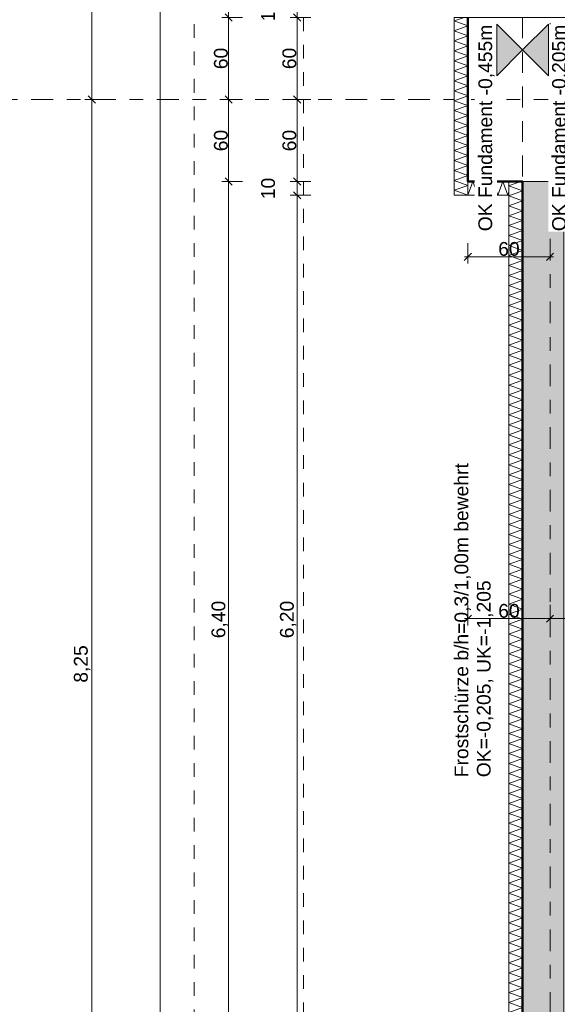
# Model space of a CAD drawing. Header units: metres. Extents: x -273 to 6, y -183 to 13.
# Tile 35 of 256: x -179.29 to -175.37, y -18.31 to -11.11. Entities that reach past the tile are written whole.
import ezdxf

# ---------------------------------------------------------------- set-up
doc = ezdxf.new("R2010")
doc.units = ezdxf.units.M
doc.header["$LTSCALE"] = 0.05
doc.header["$PDMODE"] = 1
doc.header["$PDSIZE"] = -2
for name, pattern in [('ISO-02 Strichlinie', [3.81, 3.048, -0.762]), ('ISO-03 Gestrichelt mit Abstand-3', [1.524, 0.6096, -0.9144]), ('Linienart-53', [5.291531, 3.175, -1.058062, 0.352704, -0.705764])]:
    doc.linetypes.add(name, pattern=pattern)
doc.layers.get('0').update_dxf_attribs({"lineweight": 25})
for name, color, linetype, lineweight, true_color in [('00 -Bauelemente -Dämmung innen', 7, 'Continuous', 9, 0xff7fe6), ('30 -32 Gründung- 2 Flachgründungen u. Bodenplatten', 7, 'Continuous', 9, 0xff6633), ('30 -32 Gründung-4 Frostschürze', 7, 'Continuous', 9, 0x66aaff), ('70 -72 Beschriftung- 1 Beschriftung allgemein', 7, 'Continuous', 9, 0xff6633), ('70 -76 Bemaßung- 2 Allgemein', 7, 'Continuous', 5, 0x6666cc)]:
    doc.layers.add(name, color=color, linetype=linetype, lineweight=lineweight, true_color=true_color)
doc.layers.add('70 -71 Achsen- 1 Gebäudeachsen', color=7, linetype='Linienart-53', lineweight=18)
doc.layers.add('Keine', color=7, linetype='Continuous', lineweight=9)
doc.styles.add('Arial', font='arial.ttf')
doc.dimstyles.new('k+k_klein', dxfattribs={"dimtxt": 0.100689, "dimasz": 0.05302, "dimexe": 0.05, "dimexo": 0.15, "dimgap": 0.005, "dimtad": 1, "dimdec": 3, "dimtxsty": 'Arial', "dimblk": 'VW_SLASH-2', "dimblk1": 'VW_SLASH-2', "dimblk2": 'VW_SLASH-2', "dimcen": 0, "dimdle": 0.025, "dimadec": 3, "dimazin": 0, "dimtfac": 0.75, "dimtdec": 3, "dimtix": 1, "dimtmove": 0, "dimatfit": 0, "dimldrblk": 'VW_FILLEDARROW', "dimfxl": 0.1, "dimfxlon": 1, "dimfrac": 2, "dimtolj": 1, "dimarcsym": 0})

# ---------------------------------------------------------------- blocks, each defined once
blk = doc.blocks.new('_Achsen (3D)')
at = {"layer": '70 -71 Achsen- 1 Gebäudeachsen', "transparency": 33554687}
for p, q in [((-175.421, 3.8), (-175.421, -46.172)), ((-179.668, -11.697), (3.826, -11.697))]:
    blk.add_line(p, q, dxfattribs=at)
blk = doc.blocks.new('Gruppe-574')
at = {"color": 255, "linetype": 'Continuous', "lineweight": 5}
blk.add_wipeout([(-175.621, -18.697), (-175.621, -12.297), (-175.721, -12.297), (-175.721, -18.697)], dxfattribs=at).dxf.layer = '00 -Bauelemente -Dämmung innen'
blk = doc.blocks.new('Gruppe-575')
at = {"layer": '00 -Bauelemente -Dämmung innen', "color": 7, "transparency": 33554687, "flags": 128}
blk.add_lwpolyline([(-175.621, -18.697), (-175.721, -18.6606), (-175.621, -18.6242), (-175.721, -18.5879), (-175.621, -18.5515), (-175.721, -18.5151), (-175.621, -18.4787), (-175.721, -18.4423), (-175.621, -18.4059), (-175.721, -18.3695), (-175.621, -18.3331), (-175.721, -18.2967), (-175.621, -18.2603), (-175.721, -18.2239), (-175.621, -18.1875), (-175.721, -18.1511), (-175.621, -18.1147), (-175.721, -18.0783), (-175.621, -18.0419), (-175.721, -18.0055), (-175.621, -17.9691), (-175.721, -17.9327), (-175.621, -17.8963), (-175.721, -17.8599), (-175.621, -17.8235), (-175.721, -17.7871), (-175.621, -17.7507), (-175.721, -17.7143), (-175.621, -17.6779), (-175.721, -17.6415), (-175.621, -17.6051), (-175.721, -17.5687), (-175.621, -17.5323), (-175.721, -17.4959), (-175.621, -17.4595), (-175.721, -17.4231), (-175.621, -17.3867), (-175.721, -17.3504), (-175.621, -17.314), (-175.721, -17.2776), (-175.621, -17.2412), (-175.721, -17.2048), (-175.621, -17.1684), (-175.721, -17.132), (-175.621, -17.0956), (-175.721, -17.0592), (-175.621, -17.0228), (-175.721, -16.9864), (-175.621, -16.95), (-175.721, -16.9136), (-175.621, -16.8772), (-175.721, -16.8408), (-175.621, -16.8044), (-175.721, -16.768), (-175.621, -16.7316), (-175.721, -16.6952), (-175.621, -16.6588), (-175.721, -16.6224), (-175.621, -16.586), (-175.721, -16.5496), (-175.621, -16.5132), (-175.721, -16.4768), (-175.621, -16.4404), (-175.721, -16.404), (-175.621, -16.3676), (-175.721, -16.3312), (-175.621, -16.2948), (-175.721, -16.2584), (-175.621, -16.222), (-175.721, -16.1856), (-175.621, -16.1493), (-175.721, -16.1129), (-175.621, -16.0765), (-175.721, -16.0401), (-175.621, -16.0037), (-175.721, -15.9673), (-175.621, -15.9309), (-175.721, -15.8945), (-175.621, -15.8581), (-175.721, -15.8217), (-175.621, -15.7853), (-175.721, -15.7489), (-175.621, -15.7125), (-175.721, -15.6761), (-175.621, -15.6397), (-175.721, -15.6033), (-175.621, -15.5669), (-175.721, -15.5305), (-175.621, -15.4941), (-175.721, -15.4577), (-175.621, -15.4213), (-175.721, -15.3849), (-175.621, -15.3485), (-175.721, -15.3121), (-175.621, -15.2757), (-175.721, -15.2393), (-175.621, -15.2029), (-175.721, -15.1665), (-175.621, -15.1301), (-175.721, -15.0937), (-175.621, -15.0573), (-175.721, -15.0209), (-175.621, -14.9845), (-175.721, -14.9481), (-175.621, -14.9118), (-175.721, -14.8754), (-175.621, -14.839), (-175.721, -14.8026), (-175.621, -14.7662), (-175.721, -14.7298), (-175.621, -14.6934), (-175.721, -14.657), (-175.621, -14.6206), (-175.721, -14.5842), (-175.621, -14.5478), (-175.721, -14.5114), (-175.621, -14.475), (-175.721, -14.4386), (-175.621, -14.4022), (-175.721, -14.3658), (-175.621, -14.3294), (-175.721, -14.293), (-175.621, -14.2566), (-175.721, -14.2202), (-175.621, -14.1838), (-175.721, -14.1474), (-175.621, -14.111), (-175.721, -14.0746), (-175.621, -14.0382), (-175.721, -14.0018), (-175.621, -13.9654), (-175.721, -13.929), (-175.621, -13.8926), (-175.721, -13.8562), (-175.621, -13.8198), (-175.721, -13.7834), (-175.621, -13.747), (-175.721, -13.7106), (-175.621, -13.6743), (-175.721, -13.6379), (-175.621, -13.6015), (-175.721, -13.5651), (-175.621, -13.5287), (-175.721, -13.4923), (-175.621, -13.4559), (-175.721, -13.4195), (-175.621, -13.3831), (-175.721, -13.3467), (-175.621, -13.3103), (-175.721, -13.2739), (-175.621, -13.2375), (-175.721, -13.2011), (-175.621, -13.1647), (-175.721, -13.1283), (-175.621, -13.0919), (-175.721, -13.0555), (-175.621, -13.0191), (-175.721, -12.9827), (-175.621, -12.9463), (-175.721, -12.9099), (-175.621, -12.8735), (-175.721, -12.8371), (-175.621, -12.8007), (-175.721, -12.7643), (-175.621, -12.7279), (-175.721, -12.6915), (-175.621, -12.6551), (-175.721, -12.6187), (-175.621, -12.5823), (-175.721, -12.5459), (-175.621, -12.5095), (-175.721, -12.4732), (-175.621, -12.4368), (-175.721, -12.4004), (-175.621, -12.364), (-175.721, -12.3276), (-175.6371, -12.297)], dxfattribs=at)
blk = doc.blocks.new('Gruppe-576')
at = {"layer": '00 -Bauelemente -Dämmung innen', "color": 7, "linetype": 'Continuous', "lineweight": 9, "transparency": 33554687}
blk.add_line((-175.721, -18.697), (-175.621, -18.697), dxfattribs=at)
blk = doc.blocks.new('Gruppe-577')
at = {"layer": '00 -Bauelemente -Dämmung innen', "color": 7, "linetype": 'Continuous', "lineweight": 9, "transparency": 33554687}
blk.add_line((-175.621, -12.297), (-175.721, -12.297), dxfattribs=at)
blk = doc.blocks.new('Gruppe-578')
at = {"color": 7, "transparency": 33554687}
for name in ['Gruppe-577', 'Gruppe-576']:
    blk.add_blockref(name, (0, 0), dxfattribs=at)
blk = doc.blocks.new('Gruppe-579')
at = {"layer": '00 -Bauelemente -Dämmung innen', "color": 7, "linetype": 'Continuous', "lineweight": 9, "transparency": 33554687}
blk.add_line((-175.721, -12.297), (-175.721, -18.697), dxfattribs=at)
blk = doc.blocks.new('Gruppe-580')
at = {"layer": '00 -Bauelemente -Dämmung innen', "color": 7, "linetype": 'Continuous', "lineweight": 9, "transparency": 33554687}
blk.add_line((-175.621, -18.697), (-175.621, -12.297), dxfattribs=at)
blk = doc.blocks.new('Gruppe-581')
at = {"color": 7, "transparency": 33554687}
for name in ['Gruppe-579', 'Gruppe-580']:
    blk.add_blockref(name, (0, 0), dxfattribs=at)
blk = doc.blocks.new('Gruppe-582')
at = {"layer": '00 -Bauelemente -Dämmung innen', "color": 7}
blk.add_blockref('Gruppe-574', (0, 0), dxfattribs=at)
at = {"color": 7, "transparency": 33554687}
for name in ['Gruppe-578', 'Gruppe-581']:
    blk.add_blockref(name, (0, 0), dxfattribs=at)
at = {"layer": '00 -Bauelemente -Dämmung innen', "color": 7, "transparency": 33554687}
blk.add_blockref('Gruppe-575', (0, 0), dxfattribs=at)
blk = doc.blocks.new('Gruppe-583')
at = {"layer": '00 -Bauelemente -Dämmung innen', "color": 7, "transparency": 33554687}
blk.add_blockref('Gruppe-582', (0, 0), dxfattribs=at)
at = {"layer": '00 -Bauelemente -Dämmung innen', "color": 0, "flags": 1}
for tag in ['prm0_value', 'prm1_value', 'prm2_value', 'prm3_value', 'prm4_value', 'prm5_value', 'prm6_value', 'IFC_UUID', 'instanceID', 'prm0_name', 'prm0_type', 'prm1_name', 'prm1_type', 'prm2_name', 'prm2_type', 'prm3_name', 'prm3_type', 'prm4_name', 'prm4_type', 'prm5_name', 'prm5_type', 'prm6_name', 'prm6_type']:
    blk.add_attdef(tag, (-175.721, -18.697), '', height=0.00018, dxfattribs=at)
blk = doc.blocks.new('Gruppe-1994')
at = {"color": 255, "linetype": 'Continuous', "lineweight": 5}
blk.add_wipeout([(-176.021, -12.397), (-175.721, -12.397), (-175.721, -12.297), (-176.021, -12.297)], dxfattribs=at).dxf.layer = '00 -Bauelemente -Dämmung innen'
blk = doc.blocks.new('Gruppe-1995')
at = {"layer": '00 -Bauelemente -Dämmung innen', "color": 7, "transparency": 33554687, "flags": 128}
blk.add_lwpolyline([(-176.021, -12.397), (-175.9846, -12.297), (-175.9482, -12.397), (-175.9118, -12.297), (-175.8754, -12.397), (-175.839, -12.297), (-175.8026, -12.397), (-175.7662, -12.297), (-175.7298, -12.397), (-175.721, -12.3728)], dxfattribs=at)
blk = doc.blocks.new('Gruppe-1996')
at = {"layer": '00 -Bauelemente -Dämmung innen', "color": 7, "linetype": 'Continuous', "lineweight": 9, "transparency": 33554687}
blk.add_line((-176.021, -12.297), (-176.021, -12.397), dxfattribs=at)
blk = doc.blocks.new('Gruppe-1997')
at = {"layer": '00 -Bauelemente -Dämmung innen', "color": 7, "linetype": 'Continuous', "lineweight": 9, "transparency": 33554687}
blk.add_line((-175.721, -12.397), (-175.721, -12.297), dxfattribs=at)
blk = doc.blocks.new('Gruppe-1998')
at = {"color": 7, "transparency": 33554687}
for name in ['Gruppe-1996', 'Gruppe-1997']:
    blk.add_blockref(name, (0, 0), dxfattribs=at)
blk = doc.blocks.new('Gruppe-1999')
at = {"layer": '00 -Bauelemente -Dämmung innen', "color": 7, "linetype": 'Continuous', "lineweight": 9, "transparency": 33554687}
blk.add_line((-175.721, -12.297), (-176.021, -12.297), dxfattribs=at)
blk = doc.blocks.new('Gruppe-2000')
at = {"layer": '00 -Bauelemente -Dämmung innen', "color": 7, "linetype": 'Continuous', "lineweight": 9, "transparency": 33554687}
blk.add_line((-176.021, -12.397), (-175.721, -12.397), dxfattribs=at)
blk = doc.blocks.new('Gruppe-2001')
at = {"color": 7, "transparency": 33554687}
for name in ['Gruppe-1999', 'Gruppe-2000']:
    blk.add_blockref(name, (0, 0), dxfattribs=at)
blk = doc.blocks.new('Gruppe-2002')
at = {"layer": '00 -Bauelemente -Dämmung innen', "color": 7}
blk.add_blockref('Gruppe-1994', (0, 0), dxfattribs=at)
at = {"color": 7, "transparency": 33554687}
for name in ['Gruppe-1998', 'Gruppe-2001']:
    blk.add_blockref(name, (0, 0), dxfattribs=at)
at = {"layer": '00 -Bauelemente -Dämmung innen', "color": 7, "transparency": 33554687}
blk.add_blockref('Gruppe-1995', (0, 0), dxfattribs=at)
blk = doc.blocks.new('Gruppe-2003')
at = {"layer": '00 -Bauelemente -Dämmung innen', "color": 7, "transparency": 33554687}
blk.add_blockref('Gruppe-2002', (0, 0), dxfattribs=at)
at = {"layer": '00 -Bauelemente -Dämmung innen', "color": 0, "flags": 1}
for tag in ['prm0_value', 'prm1_value', 'prm2_value', 'prm3_value', 'prm4_value', 'prm5_value', 'prm6_value', 'IFC_UUID', 'instanceID', 'prm0_name', 'prm0_type', 'prm1_name', 'prm1_type', 'prm2_name', 'prm2_type', 'prm3_name', 'prm3_type', 'prm4_name', 'prm4_type', 'prm5_name', 'prm5_type', 'prm6_name', 'prm6_type']:
    blk.add_attdef(tag, (-176.021, -12.397), '', height=0.00018, dxfattribs=at)
blk = doc.blocks.new('Gruppe-2004')
at = {"color": 255, "linetype": 'Continuous', "lineweight": 5}
blk.add_wipeout([(-176.021, -12.397), (-176.021, -11.097), (-176.121, -11.097), (-176.121, -12.397)], dxfattribs=at).dxf.layer = '00 -Bauelemente -Dämmung innen'
blk = doc.blocks.new('Gruppe-2005')
at = {"layer": '00 -Bauelemente -Dämmung innen', "color": 7, "transparency": 33554687, "flags": 128}
blk.add_lwpolyline([(-176.021, -12.397), (-176.121, -12.3606), (-176.021, -12.3242), (-176.121, -12.2879), (-176.021, -12.2515), (-176.121, -12.2151), (-176.021, -12.1787), (-176.121, -12.1423), (-176.021, -12.1059), (-176.121, -12.0695), (-176.021, -12.0331), (-176.121, -11.9967), (-176.021, -11.9603), (-176.121, -11.9239), (-176.021, -11.8875), (-176.121, -11.8511), (-176.021, -11.8147), (-176.121, -11.7783), (-176.021, -11.7419), (-176.121, -11.7055), (-176.021, -11.6691), (-176.121, -11.6327), (-176.021, -11.5963), (-176.121, -11.5599), (-176.021, -11.5235), (-176.121, -11.4871), (-176.021, -11.4507), (-176.121, -11.4143), (-176.021, -11.3779), (-176.121, -11.3415), (-176.021, -11.3051), (-176.121, -11.2687), (-176.021, -11.2323), (-176.121, -11.1959), (-176.021, -11.1595), (-176.121, -11.1231), (-176.0493, -11.097)], dxfattribs=at)
blk = doc.blocks.new('Gruppe-2006')
at = {"layer": '00 -Bauelemente -Dämmung innen', "color": 7, "linetype": 'Continuous', "lineweight": 9, "transparency": 33554687}
blk.add_line((-176.121, -12.397), (-176.021, -12.397), dxfattribs=at)
blk = doc.blocks.new('Gruppe-2007')
at = {"layer": '00 -Bauelemente -Dämmung innen', "color": 7, "linetype": 'Continuous', "lineweight": 9, "transparency": 33554687}
blk.add_line((-176.021, -11.097), (-176.121, -11.097), dxfattribs=at)
blk = doc.blocks.new('Gruppe-2008')
at = {"color": 7, "transparency": 33554687}
for name in ['Gruppe-2007', 'Gruppe-2006']:
    blk.add_blockref(name, (0, 0), dxfattribs=at)
blk = doc.blocks.new('Gruppe-2009')
at = {"layer": '00 -Bauelemente -Dämmung innen', "color": 7, "linetype": 'Continuous', "lineweight": 9, "transparency": 33554687}
blk.add_line((-176.121, -11.097), (-176.121, -12.397), dxfattribs=at)
blk = doc.blocks.new('Gruppe-2010')
at = {"layer": '00 -Bauelemente -Dämmung innen', "color": 7, "linetype": 'Continuous', "lineweight": 9, "transparency": 33554687}
blk.add_line((-176.021, -12.397), (-176.021, -11.097), dxfattribs=at)
blk = doc.blocks.new('Gruppe-2011')
at = {"color": 7, "transparency": 33554687}
for name in ['Gruppe-2009', 'Gruppe-2010']:
    blk.add_blockref(name, (0, 0), dxfattribs=at)
blk = doc.blocks.new('Gruppe-2012')
at = {"layer": '00 -Bauelemente -Dämmung innen', "color": 7}
blk.add_blockref('Gruppe-2004', (0, 0), dxfattribs=at)
at = {"color": 7, "transparency": 33554687}
for name in ['Gruppe-2008', 'Gruppe-2011']:
    blk.add_blockref(name, (0, 0), dxfattribs=at)
at = {"layer": '00 -Bauelemente -Dämmung innen', "color": 7, "transparency": 33554687}
blk.add_blockref('Gruppe-2005', (0, 0), dxfattribs=at)
blk = doc.blocks.new('Gruppe-2013')
at = {"layer": '00 -Bauelemente -Dämmung innen', "color": 7, "transparency": 33554687}
blk.add_blockref('Gruppe-2012', (0, 0), dxfattribs=at)
at = {"layer": '00 -Bauelemente -Dämmung innen', "color": 0, "flags": 1}
for tag in ['prm0_value', 'prm1_value', 'prm2_value', 'prm3_value', 'prm4_value', 'prm5_value', 'prm6_value', 'IFC_UUID', 'instanceID', 'prm0_name', 'prm0_type', 'prm1_name', 'prm1_type', 'prm2_name', 'prm2_type', 'prm3_name', 'prm3_type', 'prm4_name', 'prm4_type', 'prm5_name', 'prm5_type', 'prm6_name', 'prm6_type']:
    blk.add_attdef(tag, (-176.121, -12.397), '', height=0.00018, dxfattribs=at)
blk = doc.blocks.new('Gruppe-2490')
at = {"layer": 'Keine', "color": 7, "linetype": 'ISO-03 Gestrichelt mit Abstand-3', "lineweight": 9, "flags": 128}
blk.add_lwpolyline([(-178.021, 0.253), (-178.021, -20.572), (-177.221, -20.572), (-177.221, 0.253)], close=True, dxfattribs=at)
blk.add_lwpolyline([(-178.021, 0.253), (-178.021, -20.572), (-177.221, -20.572), (-177.221, 0.253)], close=True, dxfattribs=at)
blk = doc.blocks.new('_FU_2D LP5 (2D)')
at = {"layer": '00 -Bauelemente -Dämmung innen', "color": 7}
blk.add_blockref('Gruppe-583', (0, 0), dxfattribs=at)
at = {"layer": '30 -32 Gründung-4 Frostschürze', "linetype": 'Continuous', "lineweight": 0, "transparency": 33554534}
blk.add_hatch(color=161, dxfattribs=at).paths.add_polyline_path([(-175.62099996, -18.69704198), (-175.62099996, -12.29704198), (-175.32099996, -12.29704198), (-175.32099996, -18.69704198)])
at = {"layer": '30 -32 Gründung- 2 Flachgründungen u. Bodenplatten', "linetype": 'ISO-02 Strichlinie'}
blk.add_line((-175.62099996, -11.09704198), (-175.62099996, -12.29704198), dxfattribs=at)
at = {"layer": '30 -32 Gründung-4 Frostschürze', "flags": 128}
blk.add_lwpolyline([(-175.62099996, -18.69704198), (-175.62099996, -12.29704198), (-175.32099996, -12.29704198), (-175.32099996, -18.69704198)], close=True, dxfattribs=at)
at = {"layer": '00 -Bauelemente -Dämmung innen', "color": 7}
blk.add_blockref('Gruppe-2003', (0, 0), dxfattribs=at)
blk.add_blockref('Gruppe-2013', (0, 0), dxfattribs=at)
at = {"layer": '30 -32 Gründung- 2 Flachgründungen u. Bodenplatten', "flags": 128}
blk.add_lwpolyline([(-100.02099996, -10.94704198), (-160.82099996, -10.94704198), (-160.82099996, -11.09704198), (-176.02099996, -11.09704198), (-176.02099996, -12.29704198), (-160.82099996, -12.29704198), (-160.82099996, -40.04704198), (-159.62099996, -40.04704198), (-159.62099996, -12.44704198), (-100.02099996, -12.44704198)], dxfattribs=at)
at = {"layer": '70 -72 Beschriftung- 1 Beschriftung allgemein', "color": 7}
blk.add_blockref('Gruppe-2490', (0, 0), dxfattribs=at)
at = {"layer": '70 -72 Beschriftung- 1 Beschriftung allgemein', "color": 103, "lineweight": 50, "true_color": 0x66cc7f, "flags": 128}
blk.add_lwpolyline([(-176.02099996, -11.09704198), (-176.02099996, -12.29704198), (-175.62099996, -12.29704198), (-175.62099996, -18.69704198), (-176.67099996, -18.69704198), (-176.67099996, -24.19704197), (-175.62099996, -24.19704198), (-175.62099996, -30.09704198), (-176.52099996, -30.09704198), (-176.52099996, -32.29704198), (-175.62099996, -32.29704198), (-175.62099996, -38.67204198), (-176.19599996, -38.67204198), (-176.19599996, -40.22204198), (-174.64599996, -40.22204198), (-174.64599996, -39.64704198), (-168.59599996, -39.64704198), (-168.59599996, -40.22204198), (-167.04599996, -40.22204198), (-167.04599996, -39.64704198), (-160.82099996, -39.64704198), (-160.82099996, -40.04704198), (-159.62099996, -40.04704198)], dxfattribs=at)
blk = doc.blocks.new('Gruppe-2710')
at = {"color": 255}
blk.add_wipeout([(-175.821, -16.6495), (-175.821, -14.3446), (-176.1456, -14.3446), (-176.1456, -16.6495)], dxfattribs=at).dxf.layer = '70 -72 Beschriftung- 1 Beschriftung allgemein'
at = {"layer": '70 -72 Beschriftung- 1 Beschriftung allgemein', "insert": (-176.1185, -16.6495), "char_height": 0.100689, "attachment_point": 1, "rotation": 90, "line_spacing_factor": 0.970891, "style": 'Arial'}
blk.add_mtext('Frostschürze b/h=0,3/1,00m bewehrt\\POK=-0,205, UK=-1,205', dxfattribs=at)
blk = doc.blocks.new('VW_SLASH-2')
at = {"color": 0, "linetype": 'ByBlock', "lineweight": -2, "transparency": 16777216}
blk.add_line((0.47, 0), (-1, 0), dxfattribs=at)
at = {"color": 0, "lineweight": 5, "transparency": 16777216, "flags": 128}
blk.add_lwpolyline([(0.5, 0.5), (-0.5, -0.5)], dxfattribs=at)
blk = doc.blocks.new('*D2788')
at = {"layer": '70 -76 Bemaßung- 2 Allgemein', "color": 0, "lineweight": -2}
for p, q in [((-178.668, -8.697), (-178.818, -8.697)), ((-178.768, -11.644), (-178.768, -8.7501)), ((-178.668, -11.697), (-178.818, -11.697))]:
    blk.add_line(p, q, dxfattribs=at)
at = {"layer": 'Defpoints', "color": 0}
for p in [(-178.768, -8.697), (-178.268, -8.697), (-178.268, -11.697)]:
    blk.add_point(p, dxfattribs=at)
at = {"layer": '70 -76 Bemaßung- 2 Allgemein', "color": 0, "lineweight": -2, "xscale": 0.05302001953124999, "yscale": 0.05302001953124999, "zscale": 0.05302001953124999}
for p, rotation in [((-178.768, -8.697), 90), ((-178.768, -11.697), 270)]:
    blk.add_blockref('VW_SLASH-2', p, dxfattribs=dict(at, rotation=rotation))
at = {"layer": '70 -76 Bemaßung- 2 Allgemein', "color": 0, "insert": (-178.8385, -10.197), "char_height": 0.10069, "attachment_point": 5, "rotation": 90, "style": 'Arial'}
blk.add_mtext('\\A1;3,00', dxfattribs=at)
blk = doc.blocks.new('VW_FILLEDARROW')
at = {"linetype": 'Continuous', "lineweight": 0, "transparency": 16777216}
blk.add_hatch(color=0, dxfattribs=at).paths.add_polyline_path([(-2.83, 0.76), (0, 0), (-2.83, -0.76)])
at = {"color": 0, "lineweight": 5, "transparency": 16777216, "flags": 128}
blk.add_lwpolyline([(-2.83, 0.76), (0, 0), (-2.83, -0.76)], close=True, dxfattribs=at)
blk = doc.blocks.new('*D2789')
at = {"layer": '70 -76 Bemaßung- 2 Allgemein', "color": 0, "lineweight": -2}
for p, q in [((-178.668, -11.697), (-178.818, -11.697)), ((-178.768, -19.894), (-178.768, -11.7501)), ((-178.668, -19.947), (-178.818, -19.947))]:
    blk.add_line(p, q, dxfattribs=at)
at = {"layer": 'Defpoints', "color": 0}
for p in [(-178.768, -11.697), (-178.268, -11.697), (-178.268, -19.947)]:
    blk.add_point(p, dxfattribs=at)
at = {"layer": '70 -76 Bemaßung- 2 Allgemein', "color": 0, "lineweight": -2, "xscale": 0.05302001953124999, "yscale": 0.05302001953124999, "zscale": 0.05302001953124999}
for p, rotation in [((-178.768, -11.697), 90), ((-178.768, -19.947), 270)]:
    blk.add_blockref('VW_SLASH-2', p, dxfattribs=dict(at, rotation=rotation))
at = {"layer": '70 -76 Bemaßung- 2 Allgemein', "color": 0, "insert": (-178.8385, -15.822), "char_height": 0.10069, "attachment_point": 5, "rotation": 90, "style": 'Arial'}
blk.add_mtext('\\A1;8,25', dxfattribs=at)
blk = doc.blocks.new('*D2866')
at = {"layer": '70 -76 Bemaßung- 2 Allgemein', "color": 0, "lineweight": -2}
for p, q in [((-178.168, -8.497), (-178.318, -8.497)), ((-178.268, -39.394), (-178.268, -8.5501)), ((-178.168, -39.447), (-178.318, -39.447))]:
    blk.add_line(p, q, dxfattribs=at)
at = {"layer": 'Defpoints', "color": 0}
for p in [(-178.268, -8.497), (-174.321, -8.497), (-174.646, -39.447)]:
    blk.add_point(p, dxfattribs=at)
at = {"layer": '70 -76 Bemaßung- 2 Allgemein', "color": 0, "lineweight": -2, "xscale": 0.05302001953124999, "yscale": 0.05302001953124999, "zscale": 0.05302001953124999}
for p, rotation in [((-178.268, -8.497), 90), ((-178.268, -39.447), 270)]:
    blk.add_blockref('VW_SLASH-2', p, dxfattribs=dict(at, rotation=rotation))
at = {"layer": '70 -76 Bemaßung- 2 Allgemein', "color": 0, "insert": (-178.3335, -23.972), "char_height": 0.10069, "attachment_point": 5, "rotation": 90, "style": 'Arial'}
blk.add_mtext('\\A1;30,95', dxfattribs=at)
blk = doc.blocks.new('*D3044')
at = {"layer": '70 -76 Bemaßung- 2 Allgemein', "color": 0, "lineweight": -2}
for p, q in [((-177.668, -9.797), (-177.818, -9.797)), ((-177.768, -11.044), (-177.768, -9.8501)), ((-177.668, -11.097), (-177.818, -11.097))]:
    blk.add_line(p, q, dxfattribs=at)
at = {"layer": 'Defpoints', "color": 0}
for p in [(-177.768, -9.797), (-175.621, -9.797), (-175.621, -11.097)]:
    blk.add_point(p, dxfattribs=at)
at = {"layer": '70 -76 Bemaßung- 2 Allgemein', "color": 0, "lineweight": -2, "xscale": 0.05302001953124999, "yscale": 0.05302001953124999, "zscale": 0.05302001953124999}
for p, rotation in [((-177.768, -9.797), 90), ((-177.768, -11.097), 270)]:
    blk.add_blockref('VW_SLASH-2', p, dxfattribs=dict(at, rotation=rotation))
at = {"layer": '70 -76 Bemaßung- 2 Allgemein', "color": 0, "insert": (-177.8335, -10.447), "char_height": 0.10069, "attachment_point": 5, "rotation": 90, "style": 'Arial'}
blk.add_mtext('\\A1;1,30', dxfattribs=at)
blk = doc.blocks.new('*D3045')
at = {"layer": '70 -76 Bemaßung- 2 Allgemein', "color": 0, "lineweight": -2}
for p, q in [((-177.668, -11.097), (-177.818, -11.097)), ((-177.768, -11.644), (-177.768, -11.1501)), ((-177.668, -11.697), (-177.818, -11.697))]:
    blk.add_line(p, q, dxfattribs=at)
at = {"layer": 'Defpoints', "color": 0}
for p in [(-177.768, -11.097), (-175.621, -11.097), (-176.021, -11.697)]:
    blk.add_point(p, dxfattribs=at)
at = {"layer": '70 -76 Bemaßung- 2 Allgemein', "color": 0, "lineweight": -2, "xscale": 0.05302001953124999, "yscale": 0.05302001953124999, "zscale": 0.05302001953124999}
for p, rotation in [((-177.768, -11.097), 90), ((-177.768, -11.697), 270)]:
    blk.add_blockref('VW_SLASH-2', p, dxfattribs=dict(at, rotation=rotation))
at = {"layer": '70 -76 Bemaßung- 2 Allgemein', "color": 0, "insert": (-177.8244, -11.397), "char_height": 0.10069, "attachment_point": 5, "rotation": 90, "style": 'Arial'}
blk.add_mtext('\\A1;60', dxfattribs=at)
blk = doc.blocks.new('*D3046')
at = {"layer": '70 -76 Bemaßung- 2 Allgemein', "color": 0, "lineweight": -2}
for p, q in [((-177.668, -11.697), (-177.818, -11.697)), ((-177.768, -12.244), (-177.768, -11.7501)), ((-177.668, -12.297), (-177.818, -12.297))]:
    blk.add_line(p, q, dxfattribs=at)
at = {"layer": 'Defpoints', "color": 0}
for p in [(-177.768, -11.697), (-176.021, -11.697), (-175.621, -12.297)]:
    blk.add_point(p, dxfattribs=at)
at = {"layer": '70 -76 Bemaßung- 2 Allgemein', "color": 0, "lineweight": -2, "xscale": 0.05302001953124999, "yscale": 0.05302001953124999, "zscale": 0.05302001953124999}
for p, rotation in [((-177.768, -11.697), 90), ((-177.768, -12.297), 270)]:
    blk.add_blockref('VW_SLASH-2', p, dxfattribs=dict(at, rotation=rotation))
at = {"layer": '70 -76 Bemaßung- 2 Allgemein', "color": 0, "insert": (-177.8244, -11.997), "char_height": 0.10069, "attachment_point": 5, "rotation": 90, "style": 'Arial'}
blk.add_mtext('\\A1;60', dxfattribs=at)
blk = doc.blocks.new('*D3047')
at = {"layer": '70 -76 Bemaßung- 2 Allgemein', "color": 0, "lineweight": -2}
for p, q in [((-177.668, -12.297), (-177.818, -12.297)), ((-177.768, -18.644), (-177.768, -12.3501)), ((-177.668, -18.697), (-177.818, -18.697))]:
    blk.add_line(p, q, dxfattribs=at)
at = {"layer": 'Defpoints', "color": 0}
for p in [(-177.768, -12.297), (-175.621, -12.297), (-175.621, -18.697)]:
    blk.add_point(p, dxfattribs=at)
at = {"layer": '70 -76 Bemaßung- 2 Allgemein', "color": 0, "lineweight": -2, "xscale": 0.05302001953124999, "yscale": 0.05302001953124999, "zscale": 0.05302001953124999}
for p, rotation in [((-177.768, -12.297), 90), ((-177.768, -18.697), 270)]:
    blk.add_blockref('VW_SLASH-2', p, dxfattribs=dict(at, rotation=rotation))
at = {"layer": '70 -76 Bemaßung- 2 Allgemein', "color": 0, "insert": (-177.8335, -15.497), "char_height": 0.10069, "attachment_point": 5, "rotation": 90, "style": 'Arial'}
blk.add_mtext('\\A1;6,40', dxfattribs=at)
blk = doc.blocks.new('*D3181')
at = {"layer": '70 -76 Bemaßung- 2 Allgemein', "color": 0, "lineweight": -2}
for p, q in [((-177.268, -10.944), (-177.268, -10.891)), ((-177.168, -10.997), (-177.318, -10.997)), ((-177.268, -11.097), (-177.268, -10.997)), ((-177.168, -11.097), (-177.318, -11.097)), ((-177.268, -11.1501), (-177.268, -11.2031))]:
    blk.add_line(p, q, dxfattribs=at)
at = {"layer": 'Defpoints', "color": 0}
for p in [(-177.268, -10.997), (-176.121, -10.997), (-176.021, -11.097)]:
    blk.add_point(p, dxfattribs=at)
at = {"layer": '70 -76 Bemaßung- 2 Allgemein', "color": 0, "lineweight": -2, "xscale": 0.05302001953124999, "yscale": 0.05302001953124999, "zscale": 0.05302001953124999}
for p, rotation in [((-177.268, -10.997), 270), ((-177.268, -11.097), 90)]:
    blk.add_blockref('VW_SLASH-2', p, dxfattribs=dict(at, rotation=rotation))
at = {"layer": '70 -76 Bemaßung- 2 Allgemein', "color": 0, "insert": (-177.4797, -11.047), "char_height": 0.10069, "attachment_point": 5, "rotation": 90, "style": 'Arial'}
blk.add_mtext('\\A1;10', dxfattribs=at)
blk = doc.blocks.new('*D3182')
at = {"layer": '70 -76 Bemaßung- 2 Allgemein', "color": 0, "lineweight": -2}
for p, q in [((-177.168, -11.097), (-177.318, -11.097)), ((-177.268, -11.644), (-177.268, -11.1501)), ((-177.168, -11.697), (-177.318, -11.697))]:
    blk.add_line(p, q, dxfattribs=at)
at = {"layer": 'Defpoints', "color": 0}
for p in [(-177.268, -11.097), (-176.021, -11.097), (-176.021, -11.697)]:
    blk.add_point(p, dxfattribs=at)
at = {"layer": '70 -76 Bemaßung- 2 Allgemein', "color": 0, "lineweight": -2, "xscale": 0.05302001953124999, "yscale": 0.05302001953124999, "zscale": 0.05302001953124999}
for p, rotation in [((-177.268, -11.097), 90.00000000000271), ((-177.268, -11.697), 270.0000000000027)]:
    blk.add_blockref('VW_SLASH-2', p, dxfattribs=dict(at, rotation=rotation))
at = {"layer": '70 -76 Bemaßung- 2 Allgemein', "color": 0, "insert": (-177.3244, -11.397), "char_height": 0.10069, "attachment_point": 5, "rotation": 90, "style": 'Arial'}
blk.add_mtext('\\A1;60', dxfattribs=at)
blk = doc.blocks.new('*D3183')
at = {"layer": '70 -76 Bemaßung- 2 Allgemein', "color": 0, "lineweight": -2}
for p, q in [((-177.168, -11.697), (-177.318, -11.697)), ((-177.268, -12.244), (-177.268, -11.7501)), ((-177.168, -12.297), (-177.318, -12.297))]:
    blk.add_line(p, q, dxfattribs=at)
at = {"layer": 'Defpoints', "color": 0}
for p in [(-177.268, -11.697), (-176.021, -11.697), (-176.021, -12.297)]:
    blk.add_point(p, dxfattribs=at)
at = {"layer": '70 -76 Bemaßung- 2 Allgemein', "color": 0, "lineweight": -2, "xscale": 0.05302001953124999, "yscale": 0.05302001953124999, "zscale": 0.05302001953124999}
for p, rotation in [((-177.268, -11.697), 90.00000000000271), ((-177.268, -12.297), 270.0000000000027)]:
    blk.add_blockref('VW_SLASH-2', p, dxfattribs=dict(at, rotation=rotation))
at = {"layer": '70 -76 Bemaßung- 2 Allgemein', "color": 0, "insert": (-177.3244, -11.997), "char_height": 0.10069, "attachment_point": 5, "rotation": 90, "style": 'Arial'}
blk.add_mtext('\\A1;60', dxfattribs=at)
blk = doc.blocks.new('*D3184')
at = {"layer": '70 -76 Bemaßung- 2 Allgemein', "color": 0, "lineweight": -2}
for p, q in [((-177.268, -12.244), (-177.268, -12.191)), ((-177.168, -12.297), (-177.318, -12.297)), ((-177.268, -12.397), (-177.268, -12.297)), ((-177.168, -12.397), (-177.318, -12.397)), ((-177.268, -12.4501), (-177.268, -12.5031))]:
    blk.add_line(p, q, dxfattribs=at)
at = {"layer": 'Defpoints', "color": 0}
for p in [(-177.268, -12.297), (-176.021, -12.297), (-176.121, -12.397)]:
    blk.add_point(p, dxfattribs=at)
at = {"layer": '70 -76 Bemaßung- 2 Allgemein', "color": 0, "lineweight": -2, "xscale": 0.05302001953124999, "yscale": 0.05302001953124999, "zscale": 0.05302001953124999}
for p, rotation in [((-177.268, -12.297), 270), ((-177.268, -12.397), 90)]:
    blk.add_blockref('VW_SLASH-2', p, dxfattribs=dict(at, rotation=rotation))
at = {"layer": '70 -76 Bemaßung- 2 Allgemein', "color": 0, "insert": (-177.4797, -12.347), "char_height": 0.10069, "attachment_point": 5, "rotation": 90, "style": 'Arial'}
blk.add_mtext('\\A1;10', dxfattribs=at)
blk = doc.blocks.new('*D3185')
at = {"layer": '70 -76 Bemaßung- 2 Allgemein', "color": 0, "lineweight": -2}
for p, q in [((-177.168, -12.397), (-177.318, -12.397)), ((-177.268, -18.544), (-177.268, -12.4501)), ((-177.168, -18.597), (-177.318, -18.597))]:
    blk.add_line(p, q, dxfattribs=at)
at = {"layer": 'Defpoints', "color": 0}
for p in [(-177.268, -12.397), (-176.121, -12.397), (-176.771, -18.597)]:
    blk.add_point(p, dxfattribs=at)
at = {"layer": '70 -76 Bemaßung- 2 Allgemein', "color": 0, "lineweight": -2, "xscale": 0.05302001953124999, "yscale": 0.05302001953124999, "zscale": 0.05302001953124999}
for p, rotation in [((-177.268, -12.397), 90.0000000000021), ((-177.268, -18.597), 270.0000000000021)]:
    blk.add_blockref('VW_SLASH-2', p, dxfattribs=dict(at, rotation=rotation))
at = {"layer": '70 -76 Bemaßung- 2 Allgemein', "color": 0, "insert": (-177.3335, -15.497), "char_height": 0.10069, "attachment_point": 5, "rotation": 90, "style": 'Arial'}
blk.add_mtext('\\A1;6,20', dxfattribs=at)
blk = doc.blocks.new('*D3717')
at = {"layer": '70 -76 Bemaßung- 2 Allgemein', "color": 0, "lineweight": -2}
for p, q in [((-176.021, -15.3907), (-176.021, -15.5407)), ((-175.421, -15.3907), (-175.421, -15.5407)), ((-175.474, -15.4907), (-175.968, -15.4907))]:
    blk.add_line(p, q, dxfattribs=at)
at = {"layer": 'Defpoints', "color": 0}
for p in [(-176.021, -12.297), (-175.421, -15.0819), (-176.021, -15.4907)]:
    blk.add_point(p, dxfattribs=at)
at = {"layer": '70 -76 Bemaßung- 2 Allgemein', "color": 0, "lineweight": -2, "xscale": 0.05302001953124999, "yscale": 0.05302001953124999, "zscale": 0.05302001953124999, "rotation": 180}
blk.add_blockref('VW_SLASH-2', (-176.021, -15.4907), dxfattribs=at)
at = {"layer": '70 -76 Bemaßung- 2 Allgemein', "color": 0, "lineweight": -2, "xscale": 0.05302001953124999, "yscale": 0.05302001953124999, "zscale": 0.05302001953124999}
blk.add_blockref('VW_SLASH-2', (-175.421, -15.4907), dxfattribs=at)
at = {"layer": '70 -76 Bemaßung- 2 Allgemein', "color": 0, "insert": (-175.721, -15.4343), "char_height": 0.10069, "attachment_point": 5, "style": 'Arial'}
blk.add_mtext('\\A1;60', dxfattribs=at)
blk = doc.blocks.new('*D3718')
at = {"layer": '70 -76 Bemaßung- 2 Allgemein', "color": 0, "lineweight": -2}
for p, q in [((-175.421, -15.3907), (-175.421, -15.5407)), ((-160.821, -15.3907), (-160.821, -15.5407)), ((-160.874, -15.4907), (-175.368, -15.4907))]:
    blk.add_line(p, q, dxfattribs=at)
at = {"layer": 'Defpoints', "color": 0}
for p in [(-175.421, -15.0819), (-160.821, -15.0819), (-175.421, -15.4907)]:
    blk.add_point(p, dxfattribs=at)
at = {"layer": '70 -76 Bemaßung- 2 Allgemein', "color": 0, "lineweight": -2, "xscale": 0.05302001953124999, "yscale": 0.05302001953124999, "zscale": 0.05302001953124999, "rotation": 180}
blk.add_blockref('VW_SLASH-2', (-175.421, -15.4907), dxfattribs=at)
at = {"layer": '70 -76 Bemaßung- 2 Allgemein', "color": 0, "lineweight": -2, "xscale": 0.05302001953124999, "yscale": 0.05302001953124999, "zscale": 0.05302001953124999}
blk.add_blockref('VW_SLASH-2', (-160.821, -15.4907), dxfattribs=at)
at = {"layer": '70 -76 Bemaßung- 2 Allgemein', "color": 0, "insert": (-168.121, -15.4252), "char_height": 0.10069, "attachment_point": 5, "style": 'Arial'}
blk.add_mtext('\\A1;14,60', dxfattribs=at)
blk = doc.blocks.new('Gruppe-2908')
at = {"color": 255}
for points in [[(-175.8092, -12.6634), (-175.8092, -11.1468), (-175.9715, -11.1468), (-175.9715, -12.6634)], [(-175.2705, -12.6634), (-175.2705, -11.1468), (-175.4328, -11.1468), (-175.4328, -12.6634)]]:
    blk.add_wipeout(points, dxfattribs=at).dxf.layer = '70 -72 Beschriftung- 1 Beschriftung allgemein'
at = {"layer": '30 -32 Gründung- 2 Flachgründungen u. Bodenplatten', "linetype": 'Continuous', "lineweight": 0, "transparency": 33554687}
for points in [[(-175.8092, -11.1468), (-175.621, -11.335), (-175.8092, -11.5232)], [(-175.4328, -11.1468), (-175.621, -11.335), (-175.4328, -11.5232)]]:
    blk.add_hatch(color=7, dxfattribs=at).paths.add_polyline_path(points)
at = {"layer": '30 -32 Gründung- 2 Flachgründungen u. Bodenplatten', "flags": 128}
for points in [[(-175.8092, -11.1468), (-175.621, -11.335), (-175.8092, -11.5232)], [(-175.4328, -11.1468), (-175.621, -11.335), (-175.4328, -11.5232)]]:
    blk.add_lwpolyline(points, close=True, dxfattribs=at)
at = {"layer": '70 -72 Beschriftung- 1 Beschriftung allgemein', "char_height": 0.100689, "attachment_point": 2, "rotation": 90, "line_spacing_factor": 0.970891, "style": 'Arial'}
for s, insert in [('OK Fundament -0,455m', (-175.9445, -11.9051)), ('OK Fundament -0,205m', (-175.4058, -11.9051))]:
    blk.add_mtext(s, dxfattribs=dict(at, insert=insert))
blk = doc.blocks.new('*D4101')
at = {"layer": '70 -76 Bemaßung- 2 Allgemein', "color": 0, "lineweight": -2}
for p, q in [((-175.421, -12.73), (-175.421, -12.7958)), ((-176.021, -12.7458), (-176.021, -12.8958)), ((-175.474, -12.8458), (-175.968, -12.8458))]:
    blk.add_line(p, q, dxfattribs=at)
at = {"layer": 'Defpoints', "color": 0}
for p in [(-176.021, -11.1303), (-176.021, -12.8458), (-175.421, -12.88)]:
    blk.add_point(p, dxfattribs=at)
at = {"layer": '70 -76 Bemaßung- 2 Allgemein', "color": 0, "lineweight": -2, "xscale": 0.05302001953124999, "yscale": 0.05302001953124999, "zscale": 0.05302001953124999, "rotation": 180}
blk.add_blockref('VW_SLASH-2', (-176.021, -12.8458), dxfattribs=at)
at = {"layer": '70 -76 Bemaßung- 2 Allgemein', "color": 0, "lineweight": -2, "xscale": 0.05302001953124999, "yscale": 0.05302001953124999, "zscale": 0.05302001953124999}
blk.add_blockref('VW_SLASH-2', (-175.421, -12.8458), dxfattribs=at)
at = {"layer": '70 -76 Bemaßung- 2 Allgemein', "color": 0, "insert": (-175.721, -12.7894), "char_height": 0.10069, "attachment_point": 5, "style": 'Arial'}
blk.add_mtext('\\A1;60', dxfattribs=at)
blk = doc.blocks.new('Gruppe-2778')
at = {"layer": '70 -76 Bemaßung- 2 Allgemein'}
for base, p1, p2, text, picture, middle in [((-178.76799996, -8.69704198), (-178.26799996, -11.69704198), (-178.26799996, -8.69704198), '3,00', '*D2788', (-178.8384635, -10.19704198)), ((-178.76799996, -11.69704198), (-178.26799996, -19.94704198), (-178.26799996, -11.69704198), '8,25', '*D2789', (-178.8384635, -15.82204198))]:
    dim = blk.add_linear_dim(base=base, p1=p1, p2=p2, angle=270, text=text, dimstyle='k+k_klein', override={"dimtxt": 0.100689, "dimgap": 0.01, "dimdec": 8, "dimpost": '<>', "dimtxsty": 'Arial', "dimtmove": 2}, dxfattribs=at)
    dim.commit()
    dim.dimension.update_dxf_attribs({"geometry": picture, "text_midpoint": middle})
blk = doc.blocks.new('Gruppe-2784')
at = {"layer": '70 -76 Bemaßung- 2 Allgemein'}
dim = blk.add_linear_dim(base=(-178.26799996, -8.49704198), p1=(-174.64599996, -39.44704198), p2=(-174.32099996, -8.49704198), angle=270, text='30,95', dimstyle='k+k_klein', override={"dimtxt": 0.100689, "dimgap": 0.005, "dimdec": 8, "dimpost": '<>', "dimtxsty": 'Arial', "dimtmove": 2}, dxfattribs=at)
dim.commit()
dim.dimension.update_dxf_attribs({"geometry": '*D2866', "text_midpoint": (-178.3334635, -23.97204198)})
blk = doc.blocks.new('Gruppe-2790')
at = {"layer": '70 -76 Bemaßung- 2 Allgemein'}
for base, p1, p2, text, picture, middle in [((-177.76799996, -9.79704198), (-175.62099996, -11.09704198), (-175.62099996, -9.79704198), '1,30', '*D3044', (-177.8334635, -10.44704198)), ((-177.76799996, -11.09704198), (-176.02099996, -11.69704198), (-175.62099996, -11.09704198), '60', '*D3045', (-177.82440152, -11.39704198)), ((-177.76799996, -11.69704198), (-175.62099996, -12.29704198), (-176.02099996, -11.69704198), '60', '*D3046', (-177.82440152, -11.99704198)), ((-177.76799996, -12.29704198), (-175.62099996, -18.69704198), (-175.62099996, -12.29704198), '6,40', '*D3047', (-177.8334635, -15.49704198))]:
    dim = blk.add_linear_dim(base=base, p1=p1, p2=p2, angle=270, text=text, dimstyle='k+k_klein', override={"dimtxt": 0.100689, "dimgap": 0.005, "dimdec": 8, "dimpost": '<>', "dimtxsty": 'Arial', "dimtmove": 2}, dxfattribs=at)
    dim.commit()
    dim.dimension.update_dxf_attribs({"geometry": picture, "text_midpoint": middle})
blk = doc.blocks.new('Gruppe-2793')
at = {"layer": '70 -76 Bemaßung- 2 Allgemein'}
for base, p1, p2, text, override, picture, middle in [((-177.268, -10.997), (-176.021, -11.097), (-176.121, -10.997), '10', {"dimtxt": 0.100689, "dimgap": 0.005, "dimpost": '<>', "dimtxsty": 'Arial', "dimtix": 0, "dimtmove": 2}, '*D3181', (-177.4797, -11.047)), ((-177.268, -11.097), (-176.021, -11.697), (-176.021, -11.097), '60', {"dimtxt": 0.100689, "dimgap": 0.005, "dimpost": '<>', "dimtxsty": 'Arial', "dimtmove": 2}, '*D3182', (-177.3244, -11.397)), ((-177.268, -11.697), (-176.021, -12.297), (-176.021, -11.697), '60', {"dimtxt": 0.100689, "dimgap": 0.005, "dimpost": '<>', "dimtxsty": 'Arial', "dimtmove": 2}, '*D3183', (-177.3244, -11.997)), ((-177.268, -12.297), (-176.121, -12.397), (-176.021, -12.297), '10', {"dimtxt": 0.100689, "dimgap": 0.005, "dimpost": '<>', "dimtxsty": 'Arial', "dimtix": 0, "dimtmove": 2}, '*D3184', (-177.4797, -12.347)), ((-177.268, -12.397), (-176.771, -18.597), (-176.121, -12.397), '6,20', {"dimtxt": 0.100689, "dimgap": 0.005, "dimpost": '<>', "dimtxsty": 'Arial', "dimtmove": 2}, '*D3185', (-177.3335, -15.497))]:
    dim = blk.add_linear_dim(base=base, p1=p1, p2=p2, angle=270, text=text, dimstyle='k+k_klein', override=override, dxfattribs=at)
    dim.commit()
    dim.dimension.update_dxf_attribs({"geometry": picture, "text_midpoint": middle})
blk = doc.blocks.new('Gruppe-2819')
at = {"layer": '70 -76 Bemaßung- 2 Allgemein'}
for base, p1, p2, text, picture, middle in [((-176.02099996, -15.49065186), (-175.42099996, -15.0819391), (-176.02099996, -12.29704198), '60', '*D3717', (-175.72099996, -15.4342503)), ((-175.42099996, -15.49065186), (-160.82099996, -15.0819391), (-175.42099996, -15.0819391), '14,60', '*D3718', (-168.12099996, -15.42518832))]:
    dim = blk.add_linear_dim(base=base, p1=p1, p2=p2, text=text, dimstyle='k+k_klein', override={"dimtxt": 0.100689, "dimgap": 0.005, "dimdec": 8, "dimpost": '<>', "dimtxsty": 'Arial', "dimtmove": 2}, dxfattribs=at)
    dim.commit()
    dim.dimension.update_dxf_attribs({"geometry": picture, "text_midpoint": middle})
blk = doc.blocks.new('_FU_2D Bemaßung_ Beschriftung (3D)')
at = {"layer": '70 -72 Beschriftung- 1 Beschriftung allgemein', "color": 7}
blk.add_blockref('Gruppe-2710', (0, 0), dxfattribs=at)
at = {"layer": '70 -76 Bemaßung- 2 Allgemein'}
blk.add_blockref('Gruppe-2778', (0, 0), dxfattribs=at)
for name in ['Gruppe-2793', 'Gruppe-2784', 'Gruppe-2790', 'Gruppe-2819']:
    blk.add_blockref(name, (0, 0), dxfattribs=at)
at = {"layer": '70 -72 Beschriftung- 1 Beschriftung allgemein', "color": 7}
blk.add_blockref('Gruppe-2908', (0, 0), dxfattribs=at)
at = {"layer": '70 -76 Bemaßung- 2 Allgemein'}
dim = blk.add_linear_dim(base=(-176.02099996, -12.84578419), p1=(-175.42099996, -12.88002649), p2=(-176.02099996, -11.13025712), text='60', dimstyle='k+k_klein', override={"dimtxt": 0.100689, "dimgap": 0.005, "dimdec": 8, "dimpost": '<>', "dimtxsty": 'Arial', "dimtmove": 2}, dxfattribs=at)
dim.commit()
dim.dimension.update_dxf_attribs({"geometry": '*D4101', "text_midpoint": (-175.72099996, -12.78938263)})

msp = doc.modelspace()

# ---------------------------------------------------------------- block references
at = {"layer": 'Keine', "color": 1}
msp.add_blockref('_Achsen (3D)', (0, 0), dxfattribs=at)

# ---------------------------------------------------------------- next in the draw order: block references
msp.add_blockref('_FU_2D LP5 (2D)', (0, 0), dxfattribs=at)

# ---------------------------------------------------------------- next in the draw order: block references
msp.add_blockref('_FU_2D Bemaßung_ Beschriftung (3D)', (0, 0), dxfattribs=at)

doc.saveas('drawing.dxf')
